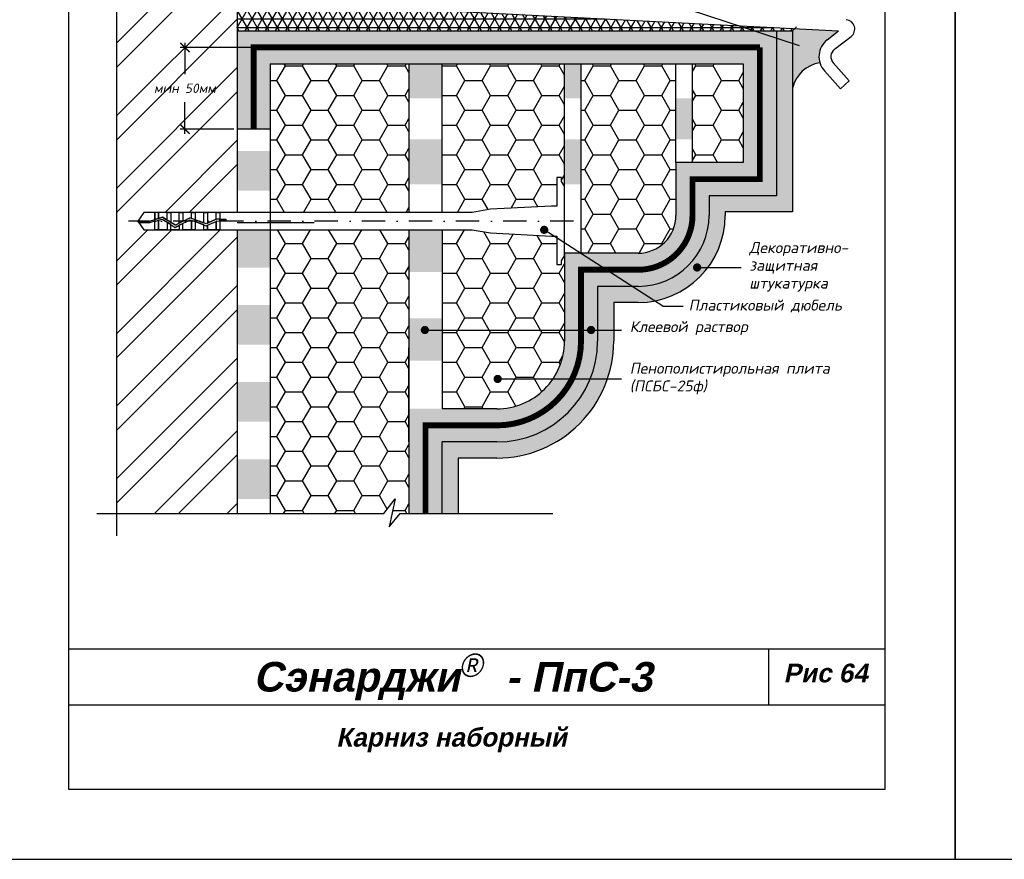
# Model space of a CAD drawing. Header units: inches. Extents: x 47 to 4151, y -1120 to 1902.
# Tile 8 of 93: x 692 to 903, y -419 to -239. Entities that reach past the tile are written whole.
import ezdxf

# ---------------------------------------------------------------- set-up
doc = ezdxf.new("R2010")
doc.units = ezdxf.units.IN
doc.header["$LTSCALE"] = 10
doc.header["$MEASUREMENT"] = 0
doc.linetypes.add('DASHDOT', pattern=[1, 0.5, -0.25, 0, -0.25])
doc.linetypes.add('HIDDEN', pattern=[0.375, 0.25, -0.125])
doc.layers.add('dim', color=160, linetype='Continuous', lineweight=15)
doc.layers.add('Layer1', color=108, linetype='Continuous', lineweight=30)
for name, color, linetype in [('DUBEL', 142, 'Continuous'), ('hatch', 240, 'Continuous'), ('ndp', 242, 'Continuous'), ('ramka', 248, 'Continuous')]:
    doc.layers.add(name, color=color, linetype=linetype)
doc.layers.add('list', color=5, linetype='Continuous', plot=False)
doc.styles.add('ndp', font='ARIALBD.TTF', dxfattribs={"oblique": 12})
doc.styles.add('style2', font='romans.shx', dxfattribs={"oblique": 12})
doc.dimstyles.new('1', dxfattribs={"dimtxt": 2, "dimasz": 2, "dimexe": 1, "dimexo": 0.7, "dimgap": 2, "dimtad": 0, "dimtih": 1, "dimtoh": 1, "dimdec": 4, "dimzin": 0, "dimdsep": 46, "dimtxsty": 'style2', "dimblk": 'ARCHTICK', "dimcen": 1.5, "dimdle": 1, "dimadec": 0, "dimazin": 0, "dimtfac": 1, "dimtdec": 4, "dimtofl": 0, "dimtmove": 0, "dimatfit": 2, "dimldrblk": 'DOTSMALL', "dimfxl": 1, "dimtolj": 1, "dimtzin": 0, "dimarcsym": 0})
pattern_1 = [(0, (-48.56680414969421, 192.4329305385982), (0.21875, 0.4375), [0, -0.4375])]

# ---------------------------------------------------------------- blocks, each defined once
blk = doc.blocks.new('_ArchTick')
at = {"layer": 'DUBEL', "color": 0, "const_width": 0.15}
blk.add_lwpolyline([(-0.5, -0.5), (0.5, 0.5)], dxfattribs=at)
blk = doc.blocks.new('*D136')
at = {"layer": 'Defpoints', "color": 0}
for p in [(741.9952625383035, -244.9288237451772), (727.2546868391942, -262.4281667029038), (738.4459621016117, -262.4281667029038)]:
    blk.add_point(p, dxfattribs=at)
at = {"layer": 'dim', "color": 0, "lineweight": -2}
for p, q in [((727.2546868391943, -243.9288237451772), (727.2546868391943, -250.669296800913)), ((741.2952625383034, -244.9288237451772), (726.2546868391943, -244.9288237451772)), ((727.2546868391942, -263.4281667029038), (727.2546868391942, -256.687693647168)), ((737.7459621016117, -262.4281667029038), (726.2546868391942, -262.4281667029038))]:
    blk.add_line(p, q, dxfattribs=at)
at = {"layer": 'dim', "color": 0, "lineweight": -2, "xscale": 2, "yscale": 2, "zscale": 2}
for p, rotation in [((727.2546868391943, -244.9288237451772), 90), ((727.2546868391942, -262.4281667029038), 270)]:
    blk.add_blockref('_ArchTick', p, dxfattribs=dict(at, rotation=rotation))
at = {"layer": 'dim', "color": 0, "insert": (727.2546868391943, -253.6784952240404), "char_height": 2, "attachment_point": 5, "style": 'style2'}
blk.add_mtext('\\A1;{\\fRomanS|b0|i0|c204|p2;мин 50мм}', dxfattribs=at)
blk = doc.blocks.new('_DotSmall')
at = {"layer": 'DUBEL', "color": 0, "const_width": 0.5}
blk.add_lwpolyline([(-0.0625, 0, 1), (0.0625, 0, 1)], format="xyb", close=True, dxfattribs=at)

msp = doc.modelspace()

# ---------------------------------------------------------------- hatches: boundary and pattern name
at = {"layer": 'hatch'}
h = msp.add_hatch(dxfattribs=at)
h.set_pattern_fill('HONEY', color=256, scale=29.32749405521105, style=0)
h.set_pattern_definition([(0, (-48.56680414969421, 192.4329305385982), (5.498905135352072, 3.174794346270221), [3.665936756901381, -7.331873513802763]), (120, (-48.56680414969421, 192.4329305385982), (-5.498905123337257, 3.174794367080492), [3.665936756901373, -7.331873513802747]), (59.99999999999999, (-48.56680414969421, 192.4329305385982), (1.201481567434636e-08, 6.349588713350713), [-7.331873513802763, 3.665936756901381])])
h.paths.add_polyline_path([(775.2569799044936, -154.6687945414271), (773.4433727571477, -154.6687945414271), (771.0713913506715, -157.5551331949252), (772.3835526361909, -151.5541209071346), (769.9288202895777, -154.6687945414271), (745.5445629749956, -154.6687945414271), (745.5445629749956, -162.7518252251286), (745.5445629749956, -176.6844207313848), (775.2569799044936, -176.6844207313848)])
h.paths.add_polyline_path([(808.5866301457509, -248.4781241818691), (782.3555807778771, -248.4781241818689), (782.3555807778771, -280.2580797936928), (788.7808087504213, -280.258079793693), (792.7434569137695, -279.5825234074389), (805.7999637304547, -278.9011782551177), (806.9360569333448, -278.9011782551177), (806.9360569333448, -272.792513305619), (807.956920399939, -272.792513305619), (807.956920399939, -273.6341428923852), (808.5866301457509, -274.6763131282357)])
h.paths.add_polyline_path([(832.4825899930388, -269.6004021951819), (832.4825899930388, -248.4781241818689), (812.153560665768, -248.4781241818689), (812.153560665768, -289.0012458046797), (824.399460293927, -289.0012458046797, 0.4142135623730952), (832.4825899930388, -280.9181161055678)])
h.paths.add_polyline_path([(846.9112612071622, -248.4781241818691), (836.0495205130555, -248.4781241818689), (836.0495205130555, -269.6004021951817), (846.9112612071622, -269.6004021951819)])
h.paths.add_polyline_path([(808.5866301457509, -307.8627182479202), (808.5866301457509, -289.5655429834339), (807.956920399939, -290.607713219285), (807.956920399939, -291.4493428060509), (806.9360569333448, -291.4493428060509), (806.9360569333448, -285.3406778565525), (805.7999637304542, -285.3406778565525), (792.7434569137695, -284.6593327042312), (788.7808087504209, -283.9837763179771), (782.3555807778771, -283.9837763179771), (782.3555807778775, -322.3308960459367), (794.118452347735, -322.3308960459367, 0.4142135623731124)])
h.paths.add_polyline_path([(775.2569799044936, -283.9837763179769), (745.5445629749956, -283.9837763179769), (745.5445629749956, -344.7444599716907), (769.8714412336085, -344.7444599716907), (772.3261735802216, -341.6297863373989), (771.0140122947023, -347.6307986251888), (773.3859937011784, -344.7444599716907), (775.2569799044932, -344.7444599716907)])
h.paths.add_polyline_path([(775.2569799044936, -248.4781241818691), (745.5445629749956, -248.4781241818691), (745.5445629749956, -280.258079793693), (775.2569799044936, -280.2580797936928)])
h.paths.add_polyline_path([(758.1177385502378, -157.5438787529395), (772.7569799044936, -157.5438787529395), (772.7569799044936, -160.5622755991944), (758.1177385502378, -160.5622755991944)], flags=24)
h = msp.add_hatch(dxfattribs=at)
h.set_pattern_fill('ANSI32', color=256, scale=29.32749405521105, style=0)
h.set_pattern_definition([(45, (-48.56680414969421, 192.4329305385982), (-7.77662622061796, 7.776626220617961), []), (45, (-43.38238667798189, 192.4329305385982), (-7.77662622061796, 7.776626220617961), [])])
h.paths.add_polyline_path([(738.4459621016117, -283.9837763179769), (734.7194441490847, -283.9837763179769), (733.9402211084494, -283.9837763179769), (731.3129955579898, -283.9837763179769), (728.6857700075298, -283.9837763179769), (726.8377674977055, -283.9837763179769), (724.2105419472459, -283.9837763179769), (720.8040933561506, -283.9837763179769), (718.4773426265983, -283.9837763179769), (717.1346360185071, -282.1209280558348), (718.4773426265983, -280.258079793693), (720.8040933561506, -280.2580797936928), (721.5833163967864, -280.2580797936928), (724.2105419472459, -280.2580797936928), (726.8377674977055, -280.2580797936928), (729.4649930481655, -280.2580797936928), (732.0922185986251, -280.2580797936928), (734.7194441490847, -280.2580797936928), (738.4459621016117, -280.258079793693), (738.4459621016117, -234.7558036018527), (735.8862996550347, -234.6238367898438), (735.8862996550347, -205.9392512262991), (738.4459621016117, -205.9392512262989), (738.4459621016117, -198.374547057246), (736.5395339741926, -198.374547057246), (735.7603109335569, -198.374547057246), (733.1330853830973, -198.374547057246), (730.5058598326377, -198.374547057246), (728.6578573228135, -198.374547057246), (726.0306317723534, -198.374547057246), (722.6241831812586, -198.374547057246), (720.2974324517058, -198.374547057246), (718.9547258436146, -196.5116987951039), (720.2974324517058, -194.6488505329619), (722.6241831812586, -194.6488505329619), (723.4034062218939, -194.6488505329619), (726.0306317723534, -194.6488505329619), (728.6578573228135, -194.6488505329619), (731.285082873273, -194.6488505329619), (733.9123084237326, -194.6488505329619), (736.5395339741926, -194.6488505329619), (738.4459621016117, -194.6488505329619), (738.4459621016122, -154.6687945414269), (712.5728388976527, -154.6687945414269), (712.5728388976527, -229.1930624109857), (715.6875125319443, -231.6477947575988), (709.6865002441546, -230.3356334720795), (712.5728388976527, -232.7076148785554), (712.5728388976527, -344.7444599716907), (738.4459621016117, -344.7444599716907)])
h.paths.add_polyline_path([(718.971859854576, -252.1692968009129), (735.5375138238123, -252.1692968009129), (735.5375138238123, -255.1876936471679), (718.971859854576, -255.1876936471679)], flags=24)
h.paths.add_polyline_path([(718.1374952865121, -211.5849779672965), (734.703149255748, -211.5849779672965), (734.703149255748, -214.6033748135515), (718.1374952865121, -214.6033748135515)], flags=24)
h.paths.add_polyline_path([(719.0436540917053, -229.3006024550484), (733.7969904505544, -229.3006024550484), (733.7969904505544, -232.3189993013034), (719.0436540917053, -232.3189993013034)], flags=24)
h = msp.add_hatch(color=256, dxfattribs=at)
edge = h.paths.add_edge_path()
edge.add_line((785.8110356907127, -227.347702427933), (782.3555807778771, -227.347702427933))
edge.add_line((782.3555807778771, -227.347702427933), (774.32166094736, -227.347702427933))
edge.add_ellipse((770.139083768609, -230.4688379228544), major_axis=(-7.140105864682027, 0), ratio=0.4371273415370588, start_angle=90, end_angle=270, ccw=False)
edge.add_line((770.139083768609, -233.5899734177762), (770.139083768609, -233.9901520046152))
edge.add_line((770.139083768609, -233.9901520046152), (785.948577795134, -234.7898405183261))
edge.add_arc((786.9310035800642, -231.0493437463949), 3.867360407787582, 106.8337054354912, 255.2838809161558, ccw=False)
h.paths.add_polyline_path([(864.8962986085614, -243.3072860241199), (867.34839071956, -241.4015402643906), (857.9339422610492, -240.916165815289), (857.4653169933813, -241.3795233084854), (857.4653169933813, -253.6457914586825, -0.3035028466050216), (863.3202164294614, -248.1949325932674, -0.3083413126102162)])
h = msp.add_hatch(dxfattribs=at)
h.set_pattern_fill('NET3', color=256, scale=15, style=0)
h.set_pattern_definition([(0, (-48.56680414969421, 192.4329305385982), (0, 1.875), []), (59.99999999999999, (-48.56680414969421, 192.4329305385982), (-1.623797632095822, 0.9375000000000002), []), (120, (-48.56680414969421, 192.4329305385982), (-1.623797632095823, -0.9374999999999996), [])])
h.paths.add_polyline_path([(738.4459621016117, -234.7558036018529), (738.4459621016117, -241.3795233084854), (854.0098620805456, -241.3795233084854), (857.4653169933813, -241.3795233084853), (857.9339422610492, -240.916165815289)])
h = msp.add_hatch(dxfattribs=at)
h.set_pattern_fill('DOTS', color=256, scale=8, style=0)
h.set_pattern_definition([(0, (-48.56680414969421, 192.4329305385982), (0.25, 0.5), [0, -0.5])])
h.paths.add_polyline_path([(850.4605616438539, -244.9288237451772), (741.9952625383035, -244.9288237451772), (741.9952625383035, -262.4281667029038), (745.5445629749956, -262.4281667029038), (745.5445629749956, -248.4781241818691), (846.9112612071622, -248.4781241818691), (846.9112612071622, -269.6004021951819), (832.4825899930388, -269.6004021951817), (832.4825899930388, -280.9181161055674, -0.4142135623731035), (824.399460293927, -289.0012458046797), (808.5866301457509, -289.0012458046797), (808.5866301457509, -307.8627182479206, -0.4142135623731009), (794.118452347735, -322.3308960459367), (782.3555807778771, -322.3308960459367), (775.2569799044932, -322.3308960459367), (775.2569799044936, -329.4294969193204), (775.2569799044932, -344.7444599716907), (778.8062803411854, -344.7444599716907), (778.8062803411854, -325.8801964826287), (794.1184523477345, -325.8801964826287, 0.4142135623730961), (812.1359305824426, -307.8627182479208), (812.1359305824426, -292.5505462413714), (824.399460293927, -292.5505462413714, 0.414213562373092), (836.0318904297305, -280.9181161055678), (836.0318904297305, -273.1497026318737), (850.4605616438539, -273.1497026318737)], flags=16)
h.paths.add_polyline_path([(854.0098620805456, -241.3795233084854), (738.4459621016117, -241.3795233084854), (738.4459621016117, -262.4281667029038), (741.9952625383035, -262.4281667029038), (741.9952625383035, -244.9288237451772), (850.4605616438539, -244.9288237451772), (850.4605616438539, -273.1497026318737), (836.0318904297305, -273.1497026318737), (836.0318904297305, -280.9181161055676, -0.414213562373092), (824.399460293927, -292.5505462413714), (812.1359305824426, -292.5505462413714), (812.1359305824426, -307.8627182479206, -0.4142135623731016), (794.1184523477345, -325.8801964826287), (778.8062803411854, -325.8801964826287), (778.8062803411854, -344.7444599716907), (782.3555807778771, -344.7444599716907), (782.3555807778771, -329.4294969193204), (794.1184523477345, -329.4294969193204, 0.4142135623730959), (815.6852310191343, -307.8627182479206), (815.6852310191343, -296.0998466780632), (824.3994602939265, -296.0998466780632, 0.4142135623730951), (839.5811908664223, -280.9181161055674), (839.5811908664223, -276.6990030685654), (854.0098620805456, -276.6990030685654)])
h = msp.add_hatch(dxfattribs=at)
h.set_pattern_fill('AR-CONC', color=256, scale=0.293274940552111, style=0)
h.set_pattern_definition([(49.99999999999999, (-48.56680414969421, 192.4329305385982), (2.103544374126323, -0.1840362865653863), [0.2199562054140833, -2.419518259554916]), (355, (-48.56680414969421, 192.4329305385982), (-0.406922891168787, 2.205991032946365), [0.1759649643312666, -1.935614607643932]), (100.4514, (-48.3915087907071, 192.417594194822), (1.696623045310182, 2.021953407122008), [0.1869340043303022, -2.056274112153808]), (46.18420000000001, (-48.56680414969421, 193.0194804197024), (3.129950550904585, -0.4854257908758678), [0.3299343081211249, -3.629277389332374]), (96.6356, (-48.30597496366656, 192.9790281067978), (2.741131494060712, 2.85684360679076), [0.2804010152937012, -3.084410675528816]), (351.1842, (-48.56680414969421, 193.0194804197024), (2.741129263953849, 2.856845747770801), [0.2639474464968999, -2.903421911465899]), (21, (-48.27352920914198, 192.8728429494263), (1.750578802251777, -1.180780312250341), [0.2199562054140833, -2.419518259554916]), (326.0000000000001, (-48.27352920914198, 192.8728429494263), (0.7135828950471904, 2.126683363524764), [0.1759649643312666, -1.935614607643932]), (71.4514, (-48.12764770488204, 192.7744444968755), (2.464162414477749, 0.9459011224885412), [0.1869340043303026, -2.056274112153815]), (37.50000000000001, (-48.56680414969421, 192.4329305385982), (0.03566180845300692, 0.9762942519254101), [0, -1.912152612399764, 0, -1.964942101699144, 0, -1.942946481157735]), (7.499999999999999, (-48.56680414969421, 192.4329305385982), (0.7715170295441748, 1.156710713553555), [0, -1.120310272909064, 0, -1.868161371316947, 0, -0.7405192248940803]), (327.5, (-49.22080726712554, 192.4329305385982), (1.565567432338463, -0.06614778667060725), [0, -0.7331873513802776, 0, -2.287544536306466, 0, -3.035395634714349]), (317.5, (-49.51408220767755, 192.4329305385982), (1.710338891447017, 0.2935828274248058), [0, -0.9531435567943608, 0, -1.519164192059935, 0, -2.155570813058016])])
h.paths.add_polyline_path([(857.4653169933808, -241.3795233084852), (854.0098620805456, -241.3795233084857), (854.0098620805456, -276.6990030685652), (839.5811908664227, -276.6990030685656), (839.5811908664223, -280.9181161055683, -0.4142135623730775), (824.3994602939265, -296.0998466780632), (815.6852310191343, -296.0998466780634), (815.6852310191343, -307.8627182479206, -0.4142135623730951), (794.1184523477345, -329.4294969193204), (782.3555807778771, -329.4294969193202), (782.3555807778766, -344.7444599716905), (785.8110356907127, -344.7444599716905), (785.8110356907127, -332.884951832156), (794.1184523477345, -332.884951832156, 0.4142135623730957), (819.14068593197, -307.8627182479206), (819.1406859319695, -299.555301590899), (824.3994602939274, -299.5553015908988, 0.4142135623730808), (843.0366457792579, -280.9181161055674), (843.0366457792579, -280.1544579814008), (857.4653169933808, -280.154457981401)])
h = msp.add_hatch(dxfattribs=at)
h.set_pattern_fill('DOTS', color=256, scale=7, style=0)
h.set_pattern_definition(pattern_1)
h.paths.add_polyline_path([(782.3555807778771, -302.9747817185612), (775.2569799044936, -302.9747817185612), (775.2569799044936, -312.0538758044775), (782.3555807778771, -312.0538758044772)])
h.paths.add_polyline_path([(782.3555807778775, -283.9837763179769), (775.2569799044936, -283.9837763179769), (775.2569799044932, -293.017065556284), (782.3555807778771, -293.017065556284)])
h.paths.add_polyline_path([(782.3555807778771, -264.6082857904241), (775.2569799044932, -264.6082857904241), (775.2569799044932, -274.2731286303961), (782.3555807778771, -274.2731286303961)])
h.paths.add_polyline_path([(782.3555807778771, -248.4781241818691), (775.2569799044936, -248.4781241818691), (775.2569799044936, -255.8220650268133), (782.3555807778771, -255.8220650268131)])
h.paths.add_polyline_path([(812.153560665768, -248.4781241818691), (808.5866301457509, -248.4781241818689), (808.5866301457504, -255.8220650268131), (812.153560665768, -255.8220650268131)])
h.paths.add_polyline_path([(812.153560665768, -264.6082857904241), (808.5866301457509, -264.6082857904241), (808.5866301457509, -274.2731286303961), (812.153560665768, -274.2731286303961)])
h.paths.add_polyline_path([(836.049520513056, -255.8220650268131), (832.4825899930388, -255.8220650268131), (832.4825899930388, -264.6082857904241), (836.0495205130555, -264.6082857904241)])
h = msp.add_hatch(dxfattribs=at)
h.set_pattern_fill('DOTS', color=256, scale=7, style=0)
h.set_pattern_definition(pattern_1)
h.paths.add_polyline_path([(745.5445629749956, -267.1155343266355), (738.4459621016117, -267.1155343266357), (738.4459621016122, -275.6164376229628), (745.5445629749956, -275.6164376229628)])
h.paths.add_polyline_path([(745.5445629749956, -283.9837763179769), (738.4459621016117, -283.9837763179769), (738.4459621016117, -292.1181929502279), (745.5445629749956, -292.1181929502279)])
h.paths.add_polyline_path([(745.5445629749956, -300.1190449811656), (738.4459621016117, -300.1190449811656), (738.4459621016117, -308.619948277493), (745.5445629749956, -308.619948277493)])
h.paths.add_polyline_path([(745.5445629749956, -316.6208003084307), (738.4459621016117, -316.6208003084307), (738.4459621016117, -325.1217036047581), (745.5445629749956, -325.1217036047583)])
h.paths.add_polyline_path([(745.5445629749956, -333.1225556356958), (738.4459621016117, -333.122555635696), (738.4459621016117, -341.6234589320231), (745.5445629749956, -341.6234589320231)])

# ---------------------------------------------------------------- linework, layer by layer
at = {"layer": 'DUBEL', "linetype": 'DASHDOT'}
msp.add_line((810.5394276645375, -282.1209280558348), (715.1389177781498, -282.1209280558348), dxfattribs=at)
at = {"layer": 'DUBEL', "linetype": 'HIDDEN', "const_width": 1.27}
msp.add_lwpolyline([(741.9952625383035, -262.4281667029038), (741.9952625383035, -244.9288237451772), (850.4605616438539, -244.9288237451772)], dxfattribs=at)
msp.add_lwpolyline([(850.4605616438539, -244.9288237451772), (850.4605616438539, -273.1497026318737), (836.0318904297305, -273.1497026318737), (836.0318904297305, -280.9181161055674, -0.4142135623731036), (824.3994602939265, -292.5505462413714), (812.1359305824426, -292.5505462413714), (812.1359305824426, -307.8627182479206, -0.414213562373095), (794.1184523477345, -325.8801964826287), (778.8062803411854, -325.8801964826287), (778.8062803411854, -344.7444599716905)], format="xyb", dxfattribs=at)
at = {"layer": 'DUBEL'}
msp.add_lwpolyline([(805.7999637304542, -285.3406778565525), (806.9360569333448, -285.3406778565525), (806.9360569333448, -291.4493428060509), (807.956920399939, -291.4493428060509), (807.956920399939, -290.607713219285), (808.5866301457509, -289.5655429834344), (808.5866301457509, -274.6763131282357), (807.956920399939, -273.6341428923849), (807.956920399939, -272.792513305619), (806.9360569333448, -272.792513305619), (806.9360569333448, -278.9011782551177), (805.7999637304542, -278.9011782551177), (792.7434569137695, -279.5825234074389), (788.7808087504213, -280.2580797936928), (734.7194441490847, -280.2580797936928), (734.7194441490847, -281.7060477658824), (736.0098458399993, -281.7060477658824), (736.0098458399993, -282.1014784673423), (734.7194441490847, -282.1014784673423), (734.7194441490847, -281.7060477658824), (734.7194441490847, -283.9837763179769), (733.9402211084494, -283.9837763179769), (733.9402211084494, -282.1806278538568), (734.1168168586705, -282.1014784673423), (734.7194441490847, -282.1209280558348), (734.7194441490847, -281.7060477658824), (734.0322542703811, -281.7060477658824), (733.9402211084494, -281.747296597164), (733.9402211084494, -280.2580797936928), (734.7194441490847, -280.2580797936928), (732.0922185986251, -280.2580797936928), (732.0922185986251, -282.5755626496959), (733.9402211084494, -281.747296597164), (731.8286734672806, -282.6936823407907), (731.3129955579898, -282.504618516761), (731.3129955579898, -280.2580797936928), (732.0922185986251, -280.2580797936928), (729.4649930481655, -280.2580797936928), (729.4649930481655, -281.8270823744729), (731.3129955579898, -282.504618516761), (728.6857700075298, -281.5413945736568), (728.6857700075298, -280.2580797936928), (729.4649930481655, -280.2580797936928), (726.8377674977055, -280.2580797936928), (726.8377674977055, -282.1209280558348), (728.3610773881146, -281.4223519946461), (726.0585444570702, -282.5885097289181), (726.0585444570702, -280.2580797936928), (726.8377674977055, -280.2580797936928), (724.2105419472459, -280.2580797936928), (724.2105419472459, -282.1209280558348), (724.2105419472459, -282.392851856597), (725.2153864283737, -283.0155417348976), (726.0585444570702, -282.5885097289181), (725.2153864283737, -283.0155417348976), (723.4313189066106, -281.9099768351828), (723.4313189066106, -280.2580797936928), (724.2105419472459, -280.2580797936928), (721.5833163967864, -280.2580797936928), (721.5833163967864, -281.5451565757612), (722.4359749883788, -281.2931743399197), (723.4313189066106, -281.9099768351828), (722.4359749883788, -281.2931743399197), (721.5833163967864, -281.5451565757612), (721.5833163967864, -280.2580797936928), (720.8040933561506, -280.2580797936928), (720.8040933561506, -281.7754367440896), (721.5833163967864, -281.5451565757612), (720.8040933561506, -281.7754367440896), (720.8040933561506, -280.2580797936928), (718.4773426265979, -280.2580797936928), (717.1346360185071, -282.1209280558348), (719.635018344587, -282.1209280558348), (720.8040933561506, -281.7754367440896), (720.8040933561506, -282.1209280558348), (719.6922253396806, -282.5163587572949), (717.4196551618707, -282.5163587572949), (717.1346360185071, -282.1209280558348), (718.4773426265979, -283.9837763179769), (720.8040933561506, -283.9837763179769), (720.8040933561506, -282.1877735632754), (721.5833163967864, -281.9574933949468), (721.5833163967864, -283.9837763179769), (721.5833163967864, -282.1209280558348), (721.5833163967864, -281.9574933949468), (722.3782135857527, -281.7225811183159), (723.4313189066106, -282.3751776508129), (723.4313189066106, -283.9837763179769), (720.8040933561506, -283.9837763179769), (724.2105419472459, -283.9837763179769), (724.2105419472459, -282.8580526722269), (723.4313189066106, -282.3751776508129), (725.1958986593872, -283.4686662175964), (726.0585444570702, -283.0317642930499), (726.0585444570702, -283.9837763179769), (724.2105419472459, -283.9837763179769), (726.8377674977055, -283.9837763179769), (726.8377674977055, -282.6371132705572), (726.0585444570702, -283.0317642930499), (728.3863722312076, -281.8527955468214), (729.4649930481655, -282.248252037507), (729.4649930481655, -283.9837763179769), (726.8377674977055, -283.9837763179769), (728.6857700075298, -283.9837763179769), (728.6857700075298, -282.1209280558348), (728.6857700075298, -281.9625642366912), (728.6857700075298, -283.9837763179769), (731.3129955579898, -283.9837763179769), (731.3129955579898, -282.9257881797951), (729.4649930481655, -282.248252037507), (731.8435988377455, -283.1203241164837), (732.0922185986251, -283.0088939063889), (732.0922185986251, -283.9837763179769), (732.0922185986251, -283.0088939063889), (733.9402211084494, -282.1806278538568), (733.9402211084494, -283.9837763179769), (731.3129955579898, -283.9837763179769), (734.7194441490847, -283.9837763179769), (788.7808087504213, -283.9837763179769), (792.7434569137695, -284.659332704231), (805.7999637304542, -285.3406778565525)], close=True, dxfattribs=at)
at = {"layer": 'hatch'}
msp.add_line((754.959369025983, -282.5019642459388), (738.4459621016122, -282.5019642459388), dxfattribs=at)
for points in [[(712.5728388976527, -149.1183749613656), (712.5728388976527, -229.1930624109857), (715.6875125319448, -231.6477947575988), (709.6865002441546, -230.3356334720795), (712.5728388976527, -232.7076148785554), (712.5728388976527, -349.5352643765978)], [(708.3949329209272, -344.7444599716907), (769.8714412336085, -344.7444599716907), (772.3261735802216, -341.6297863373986), (771.0140122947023, -347.6307986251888), (773.3859937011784, -344.7444599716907), (806.0974426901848, -344.7444599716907)]]:
    msp.add_lwpolyline(points, dxfattribs=at)
at = {"layer": 'Layer1'}
for p, q in [((735.8862996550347, -234.6238367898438), (867.34839071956, -241.4015402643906)), ((738.4459621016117, -234.7558036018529), (738.4459621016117, -280.2580797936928)), ((857.4653169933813, -241.3795233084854), (858.3335575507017, -240.5210425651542)), ((738.4459621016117, -241.3795233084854), (854.0098620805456, -241.3795233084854)), ((854.0098620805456, -241.3795233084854), (857.4653169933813, -241.3795233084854)), ((854.0098620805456, -241.3795233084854), (854.0098620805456, -276.6990030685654)), ((857.4653169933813, -241.3795233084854), (857.4653169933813, -280.154457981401)), ((864.8962986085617, -243.3072860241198), (867.34839071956, -241.4015402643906)), ((866.4670412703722, -245.3283350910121), (870.0286518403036, -242.5602807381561)), ((745.5445629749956, -248.4781241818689), (846.9112612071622, -248.4781241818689)), ((745.5445629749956, -248.4781241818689), (745.5445629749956, -344.7444599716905)), ((808.5866301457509, -289.0012458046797), (808.5866301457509, -248.4781241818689)), ((812.153560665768, -289.0012458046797), (812.153560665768, -248.4781241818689)), ((832.4825899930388, -269.6004021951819), (832.4825899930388, -248.4781241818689)), ((836.049520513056, -269.6004021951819), (836.049520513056, -248.4781241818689)), ((846.9112612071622, -248.4781241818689), (846.9112612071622, -269.6004021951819)), ((866.2082593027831, -248.2459746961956), (869.6343336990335, -252.0498545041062)), ((864.3063193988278, -249.9590118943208), (867.7323937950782, -253.7628917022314)), ((869.6343336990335, -252.0498545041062), (867.7323937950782, -253.7628917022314)), ((745.5445629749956, -262.4281667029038), (738.4459621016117, -262.4281667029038)), ((846.9112612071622, -269.6004021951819), (832.4825899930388, -269.6004021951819)), ((832.4825899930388, -269.6004021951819), (832.4825899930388, -280.9181161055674)), ((854.0098620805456, -276.6990030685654), (839.5811908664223, -276.6990030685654)), ((839.5811908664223, -276.6990030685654), (839.5811908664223, -280.9181161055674)), ((857.4653169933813, -280.154457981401), (843.0366457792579, -280.154457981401)), ((843.0366457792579, -280.154457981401), (843.0366457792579, -280.9181161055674)), ((738.4459621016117, -283.9837763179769), (738.4459621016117, -344.7444599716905)), ((775.2569799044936, -283.9837763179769), (775.2569799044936, -344.7444599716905)), ((782.3555807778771, -283.9837763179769), (782.3555807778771, -322.3308960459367)), ((824.3994602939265, -289.0012458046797), (808.5866301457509, -289.0012458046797)), ((808.5866301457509, -289.0012458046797), (808.5866301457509, -307.8627182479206)), ((824.3994602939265, -296.0998466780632), (815.6852310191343, -296.0998466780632)), ((815.6852310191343, -296.0998466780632), (815.6852310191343, -307.8627182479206)), ((824.3994602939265, -299.5553015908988), (819.14068593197, -299.5553015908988)), ((819.14068593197, -299.5553015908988), (819.14068593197, -307.8627182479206)), ((775.2569799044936, -329.4294969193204), (775.2569799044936, -309.2947328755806)), ((794.1184523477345, -322.3308960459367), (782.3555807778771, -322.3308960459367)), ((794.1184523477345, -329.4294969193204), (782.3555807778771, -329.4294969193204)), ((782.3555807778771, -344.7444599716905), (782.3555807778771, -329.4294969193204)), ((794.1184523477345, -332.884951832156), (785.8110356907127, -332.884951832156)), ((785.8110356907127, -332.884951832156), (785.8110356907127, -344.7444599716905))]:
    msp.add_line(p, q, dxfattribs=at)
for points in [[(775.2569799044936, -248.4781241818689), (775.2569799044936, -280.2580797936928)], [(782.3555807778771, -280.2580797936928), (782.3555807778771, -248.4781241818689)]]:
    msp.add_lwpolyline(points, dxfattribs=at)
for centre, radius, start, end in [((868.8013473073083, -240.9811279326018), 2, 307.8540567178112, 84.42149525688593), ((867.694345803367, -246.9074878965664), 4.559662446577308, 127.8540567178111, 222.008696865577), ((867.694345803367, -246.9074878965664), 2, 127.8540567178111, 222.008696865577), ((864.4691358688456, -255.2988887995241), 7.196263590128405, 99.18687156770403, 166.7196442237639), ((824.3994602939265, -280.9181161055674), 18.63718548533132, 270, 0), ((824.399460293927, -280.9181161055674), 8.08312969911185, 269.9999999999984, 0), ((824.3994602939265, -280.9181161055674), 15.18173057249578, 270, 0), ((794.1184523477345, -307.8627182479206), 25.02223358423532, 269.9999999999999, 0), ((794.118452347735, -307.8627182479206), 14.46817779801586, 269.9999999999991, 0), ((794.1184523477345, -307.8627182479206), 21.56677867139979, 270, 0)]:
    msp.add_arc(centre, radius, start, end, dxfattribs=at)
at = {"layer": 'list'}
for points in [[(682.3401231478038, -418.8220724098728), (892.3401231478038, -418.8220724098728), (892.3401231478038, -128.8220724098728), (682.3401231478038, -128.8220724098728)], [(892.3401231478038, -418.8220724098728), (1102.340123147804, -418.8220724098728), (1102.340123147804, -128.8220724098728), (892.3401231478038, -128.8220724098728)]]:
    msp.add_lwpolyline(points, close=True, dxfattribs=at)
at = {"layer": 'ndp'}
for p, q in [((858.9576260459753, -244.5922814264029), (820.1667082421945, -231.8620684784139)), ((829.6416573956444, -300.3215611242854), (804.2521892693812, -283.9994885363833)), ((837.0224394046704, -292.057959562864), (846.4566155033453, -292.057959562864)), ((829.6416573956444, -300.3215611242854), (834.031253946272, -300.3215611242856)), ((778.6830354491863, -305.4537921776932), (820.8354290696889, -305.4537921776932)), ((794.2777033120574, -315.9363348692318), (820.8354290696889, -315.9363348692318))]:
    msp.add_line(p, q, dxfattribs=at)
at = {"layer": 'ndp', "const_width": 0.8798248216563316}
for points in [[(803.8122768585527, -283.9994885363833, 1), (804.6921016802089, -283.9994885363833, 1)], [(836.5825269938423, -292.057959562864, 1), (837.4623518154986, -292.057959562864, 1)], [(778.2431230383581, -305.4537921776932, 1), (779.1229478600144, -305.4537921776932, 1)], [(813.8546622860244, -305.4537921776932, 1), (814.7344871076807, -305.4537921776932, 1)], [(793.8377909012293, -315.9363348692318, 1), (794.7176157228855, -315.9363348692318, 1)]]:
    msp.add_lwpolyline(points, format="xyb", close=True, dxfattribs=at)
at = {"layer": 'ramka'}
for p, q in [((877.3401231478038, -373.8220724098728), (702.3401231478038, -373.8220724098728)), ((852.3401231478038, -373.8220724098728), (852.3401231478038, -385.8220724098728)), ((877.3401231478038, -385.8220724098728), (702.3401231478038, -385.8220724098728))]:
    msp.add_line(p, q, dxfattribs=at)
msp.add_lwpolyline([(702.3401231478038, -403.8220724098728), (877.3401231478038, -403.8220724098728), (877.3401231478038, -143.8220724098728), (702.3401231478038, -143.8220724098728)], close=True, dxfattribs=at)

# ---------------------------------------------------------------- texts
at = {"layer": 'ndp', "oblique": 12}
for s, height, style, p in [('Декоративно-', 2.346199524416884, 'style2', (848.2094485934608, -288.9773127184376)), ('защитная', 2.346199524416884, 'style2', (848.2094485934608, -292.7759214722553)), ('штукатурка', 2.346199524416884, 'style2', (848.2094485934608, -296.5745302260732)), ('Пластиковый дюбель', 2.346199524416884, 'style2', (835.1991373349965, -301.2947910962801)), ('Клеевой раствор', 2.346199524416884, 'style2', (822.5882621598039, -305.9049085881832)), ('Пенополистирольная плита', 2.346199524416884, 'style2', (822.5882621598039, -314.8123296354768)), ('(ПСБС-25ф)', 2.346199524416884, 'style2', (822.5882621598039, -318.6109383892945)), ('Сэнарджи    - ПпС-3', 6.33260053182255, 'ndp', (741.9167927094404, -382.8977348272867)), ('Рис 64', 4, 'ndp', (855.5435031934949, -380.9200211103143)), ('Карниз наборный', 4, 'ndp', (759.6897306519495, -394.6884795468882))]:
    msp.add_text(s, height=height, dxfattribs=dict(at, style=style)).set_placement(p)
at = {"layer": 'ndp', "insert": (785.9795958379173, -374.7586500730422), "char_height": 5, "attachment_point": 1, "style": 'style2'}
msp.add_mtext('{\\fCentury Gothic|b0|i0|c204|p32;®}', dxfattribs=at)

# ---------------------------------------------------------------- dimensions: what is measured, and where the dimension line sits
at = {"layer": 'dim'}
dim = msp.add_linear_dim(base=(727.2546868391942, -262.4281667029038), p1=(741.9952625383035, -244.9288237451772), p2=(738.4459621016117, -262.4281667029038), angle=270, text='{\\fRomanS|b0|i0|c204|p2;мин 50мм}', dimstyle='1', dxfattribs=at)
dim.commit()
dim.dimension.update_dxf_attribs({"geometry": '*D136', "text_midpoint": (727.2546868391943, -253.6784952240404)})

doc.saveas('drawing.dxf')
